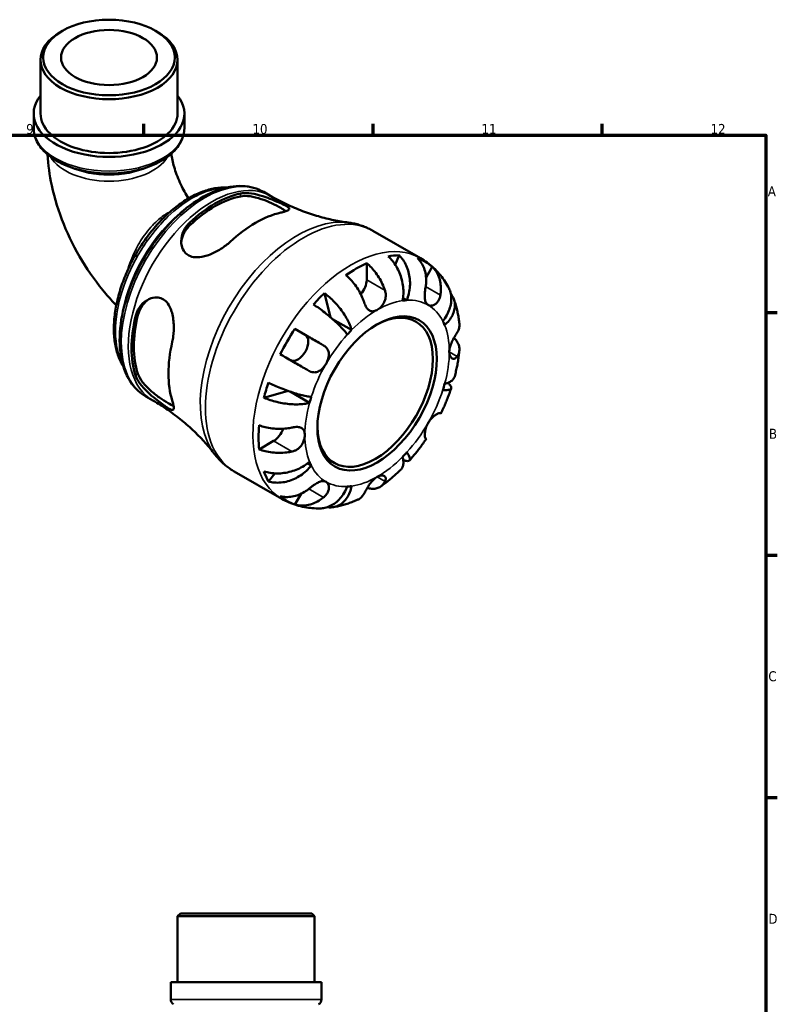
# Model space of a CAD drawing. Header units: millimetres. Extents: x 0 to 902, y -211 to 609.
# Tile 5 of 5: x 593 to 825, y 308 to 609. Entities that reach past the tile are written whole.
import ezdxf

# ---------------------------------------------------------------- set-up
doc = ezdxf.new("R2010")
doc.units = ezdxf.units.MM
for name, color, linetype, lineweight in [('Border (ANSI)', 7, 'Continuous', 70), ('Visible (ANSI)', 7, 'Continuous', 50), ('Visible Narrow (ANSI)', 7, 'Continuous', 35)]:
    doc.layers.add(name, color=color, linetype=linetype, lineweight=lineweight)
doc.styles.add('Note Text (ANSI)', font='tahoma.ttf')

# ---------------------------------------------------------------- blocks, each defined once
blk = doc.blocks.new('Borders Default Border')
at = {"layer": 'Border (ANSI)'}
for p, q in [((630.75, 574), (630.75, 577.45)), ((700.83, 574), (700.83, 577.45)), ((770.92, 574), (770.92, 577.45)), ((821, 519.75), (824.45, 519.75)), ((821, 445.5), (824.45, 445.5)), ((821, 371.25), (824.45, 371.25))]:
    blk.add_line(p, q, dxfattribs=at)
at = {"layer": 'Border (ANSI)', "flags": 128}
blk.add_lwpolyline([(20, 20), (20, 574), (821, 574), (821, 20), (20, 20)], dxfattribs=at)
at = {"layer": 'Border (ANSI)', "attachment_point": 7, "style": 'Note Text (ANSI)'}
for s, insert, char_height in [('9', (594.7, 574.34), 3.05), ('10', (663.96, 574.34), 3.048), ('11', (734.04, 574.4), 3.048), ('12', (804.13, 574.4), 3.048), ('A', (821.63, 555.35), 3.05), ('B', (821.99, 481.1), 3.05), ('C', (821.8, 406.8), 3.05), ('D', (821.81, 332.6), 3.05)]:
    blk.add_mtext(s, dxfattribs=dict(at, insert=insert, char_height=char_height))

msp = doc.modelspace()

# ---------------------------------------------------------------- linework, layer by layer
at = {"layer": 'Visible (ANSI)'}
for p, q in [((605.78, 605.956), (605.177, 605.605)), ((634.322, 605.956), (634.926, 605.605)), ((599.096, 580.632), (599.096, 597.106)), ((641.006, 580.632), (641.006, 597.106)), ((597.001, 576.284), (597.001, 580.632)), ((643.102, 576.284), (643.102, 580.632)), ((667.379, 556.639), (669.529, 555.402)), ((700.804, 544.748), (715.329, 536.383)), ((708.79, 537.245), (707.654, 534.363)), ((698.894, 534.833), (698.894, 529.697)), ((718.978, 533.733), (717.074, 530.435)), ((685.953, 525.684), (687.861, 518.252)), ((711.181, 523.495), (710.006, 524.171)), ((694.277, 514.386), (688.451, 517.741)), ((676.945, 514.731), (680.087, 512.908)), ((674.889, 495.707), (667.458, 493.65)), ((681.4, 492.083), (675.441, 495.515)), ((631.324, 494.029), (633.474, 492.791)), ((670.433, 480.401), (665.99, 477.843)), ((681.942, 472.851), (680.764, 473.529)), ((658.386, 471.088), (672.912, 462.724)), ((670.773, 470.477), (668.833, 468.038)), ((678.867, 464.258), (676.945, 460.93)), ((641.894, 335.741), (641.044, 334.891)), ((682.954, 334.891), (641.044, 334.891)), ((641.044, 314.741), (641.044, 334.891)), ((641.894, 335.741), (682.104, 335.741)), ((682.104, 335.741), (682.954, 334.891)), ((682.954, 314.741), (682.954, 334.891)), ((685.05, 314.741), (638.949, 314.741)), ((638.949, 309.423), (638.949, 314.741)), ((685.05, 309.423), (685.05, 314.741))]:
    msp.add_line(p, q, dxfattribs=at)
for centre, start, end in [((640.649, 309.423), 180, 240), ((683.35, 309.423), 300, 0)]:
    msp.add_arc(centre, 1.7, start, end, dxfattribs=at)
for centre, major_axis, ratio in [((620.051, 597.8), (-20.105, 0), 0.5758617), ((620.051, 597.8), (-14.668, 0), 0.5758617), ((702.076, 494.973), (-12.9, -22.401), 0.5780931)]:
    msp.add_ellipse(centre, major_axis=major_axis, ratio=ratio, dxfattribs=at)
for centre, major_axis, ratio, start_param, end_param in [((620.051, 597.106), (-20.955, 0), 0.5758617, 5.5016397, 10.2063236), ((620.051, 580.632), (-23.051, 0), 0.5758617, 5.8534856, 9.8544776), ((620.051, 580.632), (-20.955, 0), 0.5758617, 0, 3.1415927), ((652.481, 523.532), (18.032, 31.312), 0.5780931, 0.4741244, 1.0928045), ((652.481, 523.532), (17.529, 30.439), 0.5780931, 0.4649382, 1.1019907), ((664.855, 516.406), (-18.783, -32.618), 0.5780931, 3.6284831, 4.2216311), ((695.712, 498.637), (21.095, 36.633), 0.5780931, 0.3306277, 0.450903), ((695.712, 498.637), (21.095, 36.633), 0.5780931, 0.6768107, 0.8901182), ((695.712, 498.637), (21.095, 36.633), 0.5780931, 6.1745978, 6.3879054), ((695.712, 527.865), (-2.246, -3.9), 0.5780931, 1.2314921, 2.3542608), ((695.712, 498.637), (21.095, 36.633), 0.5780931, 1.1160259, 1.2363012), ((702.076, 494.973), (15.595, 27.081), 0.5780931, 0.3587599, 0.4227708), ((652.481, 523.532), (18.032, 31.312), 0.5780931, 2.0449208, 2.6636008), ((652.481, 523.532), (17.529, 30.439), 0.5780931, 2.0357346, 2.672787), ((701.475, 495.319), (12.476, 21.665), 0.5780931, 2.3710544, 7.0537236), ((702.076, 494.973), (15.595, 27.081), 0.5780931, 5.8565471, 5.920558), ((695.712, 498.637), (21.095, 36.633), 0.5780931, 1.4622089, 1.6755164), ((677.837, 509.011), (2.246, 3.9), 0.5780931, 3.2061083, 6.2812516), ((702.076, 494.973), (-15.595, -27.081), 0.5780931, 4.2857507, 4.3497617), ((664.855, 516.406), (-18.783, -32.618), 0.5780931, 5.1992795, 5.7924274), ((695.712, 498.637), (21.095, 36.633), 0.5780931, 1.901424, 2.0216994), ((702.076, 494.973), (15.595, 27.081), 0.5780931, 5.0711489, 5.1351598), ((702.076, 494.973), (-15.595, -27.081), 0.5780931, 5.0711489, 5.1351598), ((695.712, 498.637), (21.095, 36.633), 0.5780931, 2.247607, 2.4609145), ((670.433, 484.08), (-2.246, -3.9), 0.5780931, 0.7834645, 1.9135438), ((702.076, 494.973), (15.595, 27.081), 0.5780931, 4.2857507, 4.3497617), ((702.076, 494.973), (-15.595, -27.081), 0.5780931, 5.8565471, 5.920558), ((695.712, 498.637), (-21.095, -36.633), 0.5780931, 5.8284149, 5.9486902), ((702.076, 494.973), (-15.595, -27.081), 0.5780931, 0.3587599, 0.4227708), ((695.712, 498.637), (-21.095, -36.633), 0.5780931, 6.1745978, 6.3879054)]:
    msp.add_ellipse(centre, major_axis=major_axis, ratio=ratio, start_param=start_param, end_param=end_param, dxfattribs=at)
for points, knots in [([(597.001, 576.284), (597.001, 574.86), (597.354, 573.442), (598.719, 570.71), (599.769, 569.41), (602.515, 567.002), (604.26, 565.92), (608.23, 564.138), (610.461, 563.446), (615.155, 562.522), (617.615, 562.287), (622.529, 562.29), (624.981, 562.526), (629.652, 563.45), (631.869, 564.138), (635.858, 565.925), (637.628, 567.026), (640.494, 569.562), (641.604, 570.998), (642.822, 573.752), (643.102, 575.016), (643.102, 576.284)], [3.9269908, 3.9269908, 3.9269908, 3.9269908, 4.2071022, 4.2071022, 4.5080205, 4.5080205, 4.8357577, 4.8357577, 5.1683276, 5.1683276, 5.4988855, 5.4988855, 5.8284711, 5.8284711, 6.1590359, 6.1590359, 6.4916032, 6.4916032, 6.8191504, 6.8191504, 7.0685835, 7.0685835, 7.0685835, 7.0685835]), ([(601.261, 568.103), (601.423, 564.921), (601.86, 561.758), (603.383, 554.606), (604.621, 550.639), (607.745, 542.914), (609.631, 539.158), (613.967, 531.994), (616.415, 528.587), (620.129, 524.234), (621.184, 523.074), (622.273, 521.955)], [3.2021372, 3.2021372, 3.2021372, 3.2021372, 3.4152731, 3.4152731, 3.6889536, 3.6889536, 3.9626341, 3.9626341, 4.2363146, 4.2363146, 4.3398096, 4.3398096, 4.3398096, 4.3398096]), ([(639.094, 568.324), (639.116, 568.167), (639.139, 568.008), (639.361, 566.603), (639.684, 565.206), (640.628, 562.173), (641.266, 560.529), (642.714, 557.453), (643.495, 556.019), (644.349, 554.649)], [3.31191099, 3.31191099, 3.31191099, 3.31191099, 3.3399516, 3.3399516, 3.55475349, 3.55475349, 3.78325914, 3.78325914, 3.98485958, 3.98485958, 3.98485958, 3.98485958]), ([(656.061, 557.998), (656.029, 557.999), (655.997, 558.001), (654.826, 558.049), (653.655, 557.967), (651.236, 557.552), (649.985, 557.21), (647.447, 556.272), (646.159, 555.671), (643.59, 554.23), (642.309, 553.389), (639.791, 551.492), (638.553, 550.437), (636.153, 548.144), (634.991, 546.906), (632.767, 544.281), (631.705, 542.894), (629.709, 540.005), (628.774, 538.503), (627.05, 535.421), (626.263, 533.841), (624.854, 530.641), (624.232, 529.021), (623.173, 525.778), (622.735, 524.156), (622.055, 520.947), (621.813, 519.361), (621.536, 516.264), (621.501, 514.753), (621.644, 511.846), (621.822, 510.451), (622.393, 507.819), (622.783, 506.582), (623.617, 504.658), (624.004, 503.922), (624.438, 503.233)], [7.3599695, 7.3599695, 7.3599695, 7.3599695, 7.3643427, 7.3643427, 7.5183329, 7.5183329, 7.6780357, 7.6780357, 7.8410901, 7.8410901, 8.005326, 8.005326, 8.169591, 8.169591, 8.3335284, 8.3335284, 8.4971086, 8.4971086, 8.6604633, 8.6604633, 8.823749, 8.823749, 8.9871244, 8.9871244, 9.1507673, 9.1507673, 9.3147826, 9.3147826, 9.4791125, 9.4791125, 9.6432964, 9.6432964, 9.805905, 9.805905, 9.9160224, 9.9160224, 9.9160224, 9.9160224]), ([(667.379, 556.639), (665.445, 557.754), (663.228, 558.365), (658.412, 558.564), (655.798, 558.102), (650.375, 556.128), (647.56, 554.56), (642.086, 550.487), (639.43, 547.976), (634.552, 542.285), (632.33, 539.11), (628.532, 532.411), (626.954, 528.888), (624.598, 521.83), (623.82, 518.296), (623.16, 511.55), (623.281, 508.339), (624.459, 502.584), (625.511, 500.032), (628.196, 496.326), (629.652, 494.992), (631.324, 494.029)], [5.4997209, 5.4997209, 5.4997209, 5.4997209, 5.7929356, 5.7929356, 6.1019464, 6.1019464, 6.4276795, 6.4276795, 6.7555425, 6.7555425, 7.0820997, 7.0820997, 7.4080963, 7.4080963, 7.7347334, 7.7347334, 8.0626536, 8.0626536, 8.3877728, 8.3877728, 8.6413135, 8.6413135, 8.6413135, 8.6413135]), ([(660.259, 556.15), (660.588, 556.218), (660.941, 556.262), (662.26, 556.335), (663.325, 556.235), (665.591, 555.793), (666.797, 555.445), (668.87, 554.731), (669.738, 554.397), (671.212, 553.793), (671.821, 553.53), (672.943, 553.025), (673.434, 552.791), (674.38, 552.3), (674.755, 552.067), (675.258, 551.593), (675.268, 551.37), (674.787, 550.96), (674.341, 550.771), (673.375, 550.49), (673.025, 550.401), (672.633, 550.314)], [-3.0744805, -3.0744805, -3.0744805, -3.0744805, -2.9275472, -2.9275472, -2.5564656, -2.5564656, -2.1770295, -2.1770295, -1.8962541, -1.8962541, -1.6711798, -1.6711798, -1.4362173, -1.4362173, -1.1221314, -1.1221314, -0.7060755, -0.7060755, -0.3297742, -0.3297742, -0.1550611, -0.1550611, -0.1550611, -0.1550611]), ([(660.259, 555.283), (661.071, 555.441), (662.089, 555.451), (664.298, 555.154), (665.489, 554.849), (667.648, 554.133), (668.769, 553.682), (670.869, 552.719), (671.849, 552.21), (673.247, 551.405), (673.787, 551.061), (674.202, 550.747)], [1.3355026, 1.3355026, 1.3355026, 1.3355026, 1.6984425, 1.6984425, 2.0613825, 2.0613825, 2.3942509, 2.3942509, 2.7271193, 2.7271193, 2.9874298, 2.9874298, 2.9874298, 2.9874298]), ([(669.529, 555.402), (671.102, 554.496), (672.712, 553.655), (675.963, 552.119), (677.605, 551.426), (680.874, 550.193), (682.502, 549.655), (685.701, 548.731), (687.273, 548.345), (690.322, 547.715), (691.798, 547.47), (693.212, 547.287)], [5.49972085, 5.49972085, 5.49972085, 5.49972085, 5.54682822, 5.54682822, 5.59393559, 5.59393559, 5.64104296, 5.64104296, 5.68815033, 5.68815033, 5.7352577, 5.7352577, 5.7352577, 5.7352577]), ([(657.077, 541.356), (656.682, 540.989), (656.254, 540.629), (654.829, 539.534), (653.756, 538.85), (651.533, 537.697), (650.376, 537.227), (648.243, 536.683), (647.256, 536.569), (645.681, 536.719), (645.069, 536.886), (644.014, 537.429), (643.577, 537.784), (642.781, 538.757), (642.477, 539.401), (642.075, 541.052), (642.089, 542.095), (642.572, 544.179), (643.059, 545.221), (644.045, 546.518), (644.359, 546.866), (644.703, 547.191)], [-3.1190111, -3.1190111, -3.1190111, -3.1190111, -2.9425218, -2.9425218, -2.5658323, -2.5658323, -2.1866341, -2.1866341, -1.8519842, -1.8519842, -1.611527, -1.611527, -1.3870833, -1.3870833, -1.11061, -1.11061, -0.7372166, -0.7372166, -0.3497412, -0.3497412, -0.1958212, -0.1958212, -0.1958212, -0.1958212]), ([(642.159, 541.044), (642.219, 541.864), (642.42, 542.723), (643.209, 544.578), (643.89, 545.547), (644.703, 546.325)], [0.74366316, 0.74366316, 0.74366316, 0.74366316, 1.02867671, 1.02867671, 1.39161666, 1.39161666, 1.39161666, 1.39161666]), ([(700.804, 544.748), (700.337, 545.017), (699.858, 545.267), (698.883, 545.728), (698.386, 545.938), (697.379, 546.318), (696.868, 546.487), (695.837, 546.785), (695.316, 546.913), (694.268, 547.13), (693.741, 547.218), (693.212, 547.287)], [5.49972085, 5.49972085, 5.49972085, 5.49972085, 5.54682822, 5.54682822, 5.59393559, 5.59393559, 5.64104296, 5.64104296, 5.68815033, 5.68815033, 5.7352577, 5.7352577, 5.7352577, 5.7352577]), ([(709.874, 523.368), (709.998, 523.992), (710.085, 524.702), (710.14, 526.159), (710.108, 526.905), (709.96, 528.274), (709.829, 529.023), (709.458, 530.495), (709.216, 531.218), (708.696, 532.498), (708.369, 533.172), (707.628, 534.437), (707.214, 535.028), (706.413, 536.012), (705.954, 536.498), (705.47, 536.923)], [5.0161165, 5.0161165, 5.0161165, 5.0161165, 5.2257877, 5.2257877, 5.4354588, 5.4354588, 5.6443437, 5.6443437, 5.8532286, 5.8532286, 6.0615671, 6.0615671, 6.2699056, 6.2699056, 6.472482, 6.472482, 6.472482, 6.472482]), ([(708.79, 537.245), (709.247, 536.817), (709.665, 536.327), (710.371, 535.334), (710.721, 534.737), (711.308, 533.457), (711.546, 532.774), (711.887, 531.477), (712.022, 530.743), (712.164, 529.249), (712.172, 528.489), (712.086, 527.097), (711.984, 526.338), (711.657, 524.855), (711.432, 524.131), (711.181, 523.495)], [0.2134337, 0.2134337, 0.2134337, 0.2134337, 0.41601, 0.41601, 0.6243485, 0.6243485, 0.832687, 0.832687, 1.0415719, 1.0415719, 1.2504568, 1.2504568, 1.4601279, 1.4601279, 1.6697991, 1.6697991, 1.6697991, 1.6697991]), ([(698.894, 534.833), (699.402, 534.419), (699.9, 533.952), (700.793, 533.008), (701.27, 532.443), (702.159, 531.241), (702.572, 530.603), (703.267, 529.397), (703.613, 528.716), (704.138, 527.501), (704.338, 526.971), (704.503, 526.467)], [0.21343841, 0.21343841, 0.21343841, 0.21343841, 0.41559978, 0.41559978, 0.62400044, 0.62400044, 0.8324011, 0.8324011, 1.04178819, 1.04178819, 1.20124236, 1.20124236, 1.20124236, 1.20124236]), ([(716.946, 527.673), (717.031, 528.201), (717.086, 528.757), (717.119, 530.026), (717.067, 530.735), (716.865, 531.989), (716.697, 532.651), (716.229, 533.894), (715.93, 534.475), (715.299, 535.445), (714.913, 535.923), (714.478, 536.344)], [5.50227189, 5.50227189, 5.50227189, 5.50227189, 5.66172607, 5.66172607, 5.87111315, 5.87111315, 6.07951382, 6.07951382, 6.28791448, 6.28791448, 6.49007585, 6.49007585, 6.49007585, 6.49007585]), ([(723.853, 527.587), (723.464, 528.291), (723.038, 528.981), (722.114, 530.322), (721.614, 530.974), (720.542, 532.226), (719.968, 532.826), (718.752, 533.965), (718.109, 534.502), (716.762, 535.502), (716.058, 535.964), (715.329, 536.383)], [5.16364293, 5.16364293, 5.16364293, 5.16364293, 5.23085852, 5.23085852, 5.2980741, 5.2980741, 5.36528969, 5.36528969, 5.43250527, 5.43250527, 5.49972085, 5.49972085, 5.49972085, 5.49972085]), ([(718.978, 533.733), (719.413, 533.312), (719.799, 532.833), (720.43, 531.864), (720.729, 531.282), (721.197, 530.039), (721.365, 529.378), (721.567, 528.123), (721.619, 527.414), (721.586, 526.145), (721.531, 525.59), (721.446, 525.062)], [0.21343841, 0.21343841, 0.21343841, 0.21343841, 0.41559978, 0.41559978, 0.62400044, 0.62400044, 0.8324011, 0.8324011, 1.04178819, 1.04178819, 1.20124236, 1.20124236, 1.20124236, 1.20124236]), ([(698.139, 522.802), (697.974, 523.306), (697.774, 523.837), (697.249, 525.052), (696.903, 525.732), (696.208, 526.939), (695.795, 527.576), (694.906, 528.779), (694.429, 529.343), (693.536, 530.287), (693.039, 530.755), (692.53, 531.169)], [5.50227189, 5.50227189, 5.50227189, 5.50227189, 5.66172607, 5.66172607, 5.87111315, 5.87111315, 6.07951382, 6.07951382, 6.28791448, 6.28791448, 6.49007585, 6.49007585, 6.49007585, 6.49007585]), ([(717.701, 522.036), (717.53, 522.135), (717.38, 522.267), (717.114, 522.605), (717.003, 522.814), (716.8, 523.378), (716.73, 523.755), (716.666, 524.576), (716.668, 525.009), (716.71, 525.779), (716.739, 526.1), (716.809, 526.736), (716.85, 527.047), (716.912, 527.46), (716.929, 527.567), (716.946, 527.673)], [0, 0, 0, 0, 0.10230486, 0.10230486, 0.2116531, 0.2116531, 0.35868741, 0.35868741, 0.49861539, 0.49861539, 0.59613895, 0.59613895, 0.69034298, 0.69034298, 0.72355027, 0.72355027, 0.72355027, 0.72355027]), ([(722.21, 517.094), (722.635, 517.629), (723.052, 518.242), (723.753, 519.508), (724.038, 520.161), (724.447, 521.365), (724.609, 522.027), (724.783, 523.338), (724.796, 523.986), (724.701, 525.14), (724.585, 525.752), (724.252, 526.776), (724.064, 527.202), (723.853, 527.586)], [5.0161165, 5.0161165, 5.0161165, 5.0161165, 5.2257877, 5.2257877, 5.4354588, 5.4354588, 5.6443437, 5.6443437, 5.8532286, 5.8532286, 6.0615671, 6.0615671, 6.2218679, 6.2218679, 6.2218679, 6.2218679]), ([(685.953, 525.684), (686.489, 525.289), (687.027, 524.849), (688.014, 523.971), (688.554, 523.453), (689.593, 522.359), (690.092, 521.785), (690.961, 520.706), (691.411, 520.102), (692.23, 518.888), (692.6, 518.277), (693.205, 517.171), (693.495, 516.574), (693.97, 515.422), (694.153, 514.868), (694.277, 514.386)], [0.2134337, 0.2134337, 0.2134337, 0.2134337, 0.41601, 0.41601, 0.6243485, 0.6243485, 0.832687, 0.832687, 1.0415719, 1.0415719, 1.2504568, 1.2504568, 1.4601279, 1.4601279, 1.6697991, 1.6697991, 1.6697991, 1.6697991]), ([(704.503, 526.467), (704.572, 526.256), (704.626, 526.04), (704.704, 525.602), (704.727, 525.38), (704.742, 524.876), (704.725, 524.593), (704.605, 523.808), (704.447, 523.319), (703.975, 522.358), (703.656, 521.904), (702.915, 521.099), (702.497, 520.763), (702.076, 520.521)], [-0.72877811, -0.72877811, -0.72877811, -0.72877811, -0.65864576, -0.65864576, -0.58948737, -0.58948737, -0.50282865, -0.50282865, -0.34782332, -0.34782332, -0.17870564, -0.17870564, 0, 0, 0, 0]), ([(721.446, 525.062), (721.425, 524.928), (721.398, 524.797), (721.299, 524.377), (721.207, 524.099), (720.97, 523.558), (720.824, 523.3), (720.418, 522.74), (720.142, 522.471), (719.483, 522.02), (719.101, 521.877), (718.353, 521.794), (717.998, 521.863), (717.701, 522.036)], [-0.72474413, -0.72474413, -0.72474413, -0.72474413, -0.68292689, -0.68292689, -0.58946764, -0.58946764, -0.49014387, -0.49014387, -0.34933517, -0.34933517, -0.17856496, -0.17856496, 0, 0, 0, 0]), ([(724.617, 525.486), (724.753, 525.318), (724.875, 525.147), (725.255, 524.558), (725.49, 524.072), (725.803, 523.055), (725.881, 522.524), (725.902, 521.535), (725.846, 520.984), (725.576, 519.885), (725.363, 519.335), (724.857, 518.346), (724.517, 517.815), (723.703, 516.799), (723.229, 516.314), (722.751, 515.895)], [0.3325797, 0.3325797, 0.3325797, 0.3325797, 0.41601, 0.41601, 0.6243485, 0.6243485, 0.832687, 0.832687, 1.0415719, 1.0415719, 1.2504568, 1.2504568, 1.4601279, 1.4601279, 1.6697991, 1.6697991, 1.6697991, 1.6697991]), ([(628.144, 518.51), (628.249, 518.951), (628.386, 519.378), (628.981, 520.825), (629.599, 521.742), (631.113, 523.233), (632.017, 523.801), (633.672, 524.33), (634.395, 524.408), (635.656, 524.232), (636.189, 524.043), (637.189, 523.431), (637.637, 523.007), (638.538, 521.804), (638.929, 520.969), (639.595, 518.843), (639.796, 517.486), (639.913, 514.86), (639.856, 513.587), (639.619, 511.81), (639.522, 511.263), (639.402, 510.742)], [-3.0744805, -3.0744805, -3.0744805, -3.0744805, -2.9275472, -2.9275472, -2.5564656, -2.5564656, -2.1770295, -2.1770295, -1.8962541, -1.8962541, -1.6711798, -1.6711798, -1.4362173, -1.4362173, -1.1221314, -1.1221314, -0.7060755, -0.7060755, -0.3297742, -0.3297742, -0.1550611, -0.1550611, -0.1550611, -0.1550611]), ([(628.893, 518.942), (629.161, 520.036), (629.66, 521.112), (630.878, 522.731), (631.527, 523.339), (632.213, 523.803)], [1.33550259, 1.33550259, 1.33550259, 1.33550259, 1.69844254, 1.69844254, 1.98540173, 1.98540173, 1.98540173, 1.98540173]), ([(692.97, 513.008), (692.72, 513.356), (692.397, 513.764), (691.651, 514.629), (691.227, 515.086), (690.388, 515.944), (689.895, 516.425), (688.846, 517.397), (688.29, 517.888), (687.242, 518.778), (686.654, 519.259), (685.461, 520.191), (684.858, 520.642), (683.775, 521.418), (683.197, 521.816), (682.634, 522.183)], [5.0161165, 5.0161165, 5.0161165, 5.0161165, 5.2257877, 5.2257877, 5.4354588, 5.4354588, 5.6443437, 5.6443437, 5.8532286, 5.8532286, 6.0615671, 6.0615671, 6.2699056, 6.2699056, 6.472482, 6.472482, 6.472482, 6.472482]), ([(702.076, 520.521), (701.78, 520.35), (701.485, 520.228), (700.853, 520.076), (700.523, 520.072), (699.928, 520.228), (699.665, 520.372), (699.207, 520.77), (699.012, 521.004), (698.722, 521.454), (698.617, 521.643), (698.432, 522.027), (698.35, 522.219), (698.227, 522.544), (698.182, 522.672), (698.139, 522.802)], [0, 0, 0, 0, 0.1255823, 0.1255823, 0.27758688, 0.27758688, 0.41565829, 0.41565829, 0.53558864, 0.53558864, 0.6106285, 0.6106285, 0.67830711, 0.67830711, 0.7205994, 0.7205994, 0.7205994, 0.7205994]), ([(727.264, 516.264), (727.21, 516.779), (727.145, 517.292), (726.992, 518.316), (726.904, 518.826), (726.703, 519.841), (726.591, 520.347), (726.34, 521.353), (726.202, 521.854), (725.899, 522.849), (725.734, 523.343), (725.555, 523.834)], [4.82600357, 4.82600357, 4.82600357, 4.82600357, 4.87035725, 4.87035725, 4.91471093, 4.91471093, 4.95906462, 4.95906462, 5.0034183, 5.0034183, 5.04777198, 5.04777198, 5.04777198, 5.04777198]), ([(726.6, 513.643), (726.789, 513.942), (726.949, 514.264), (727.213, 515.021), (727.283, 515.46), (727.285, 515.992), (727.278, 516.127), (727.264, 516.264)], [5.50227189, 5.50227189, 5.50227189, 5.50227189, 5.66172607, 5.66172607, 5.87111315, 5.87111315, 5.93913111, 5.93913111, 5.93913111, 5.93913111]), ([(676.945, 514.731), (677.528, 514.395), (678.136, 514.044), (679.292, 513.377), (679.946, 513), (681.258, 512.243), (681.915, 511.863), (683.104, 511.176), (683.744, 510.806), (684.827, 510.18), (685.281, 509.918), (685.696, 509.677)], [0.21343841, 0.21343841, 0.21343841, 0.21343841, 0.41559978, 0.41559978, 0.62400044, 0.62400044, 0.8324011, 0.8324011, 1.04178819, 1.04178819, 1.20124236, 1.20124236, 1.20124236, 1.20124236]), ([(724.173, 507.697), (724.173, 508.025), (724.211, 508.373), (724.365, 509.131), (724.488, 509.539), (724.843, 510.485), (725.092, 511.013), (725.526, 511.842), (725.7, 512.152), (725.998, 512.664), (726.123, 512.872), (726.364, 513.267), (726.479, 513.451), (726.589, 513.626), (726.595, 513.635), (726.6, 513.643)], [-3.12621297, -3.12621297, -3.12621297, -3.12621297, -3.00592131, -3.00592131, -2.87295675, -2.87295675, -2.69789372, -2.69789372, -2.58338701, -2.58338701, -2.49547573, -2.49547573, -2.40310236, -2.40310236, -2.39831682, -2.39831682, -2.39831682, -2.39831682]), ([(685.696, 509.677), (685.801, 509.617), (685.902, 509.552), (686.216, 509.33), (686.411, 509.157), (686.762, 508.76), (686.912, 508.535), (687.194, 507.946), (687.29, 507.569), (687.352, 506.679), (687.285, 506.165), (686.985, 505.099), (686.748, 504.556), (686.451, 504.04)], [-0.72474413, -0.72474413, -0.72474413, -0.72474413, -0.68292689, -0.68292689, -0.58946764, -0.58946764, -0.49014387, -0.49014387, -0.34933517, -0.34933517, -0.17856496, -0.17856496, 0, 0, 0, 0]), ([(725.583, 511.939), (725.922, 511.626), (726.21, 511.299), (726.7, 510.616), (726.926, 510.197), (727.219, 509.341), (727.286, 508.904), (727.283, 508.102), (727.213, 507.663), (726.949, 506.906), (726.789, 506.584), (726.6, 506.285)], [0.23899129, 0.23899129, 0.23899129, 0.23899129, 0.41559978, 0.41559978, 0.62400044, 0.62400044, 0.8324011, 0.8324011, 1.04178819, 1.04178819, 1.20124236, 1.20124236, 1.20124236, 1.20124236]), ([(681.196, 501.883), (680.781, 502.123), (680.327, 502.386), (679.244, 503.012), (678.604, 503.382), (677.415, 504.069), (676.758, 504.448), (675.446, 505.206), (674.792, 505.583), (673.636, 506.25), (673.028, 506.601), (672.445, 506.936)], [5.50227189, 5.50227189, 5.50227189, 5.50227189, 5.66172607, 5.66172607, 5.87111315, 5.87111315, 6.07951382, 6.07951382, 6.28791448, 6.28791448, 6.49007585, 6.49007585, 6.49007585, 6.49007585]), ([(726.6, 506.285), (726.542, 506.193), (726.48, 506.108), (726.307, 505.901), (726.191, 505.795), (725.933, 505.625), (725.79, 505.569), (725.428, 505.516), (725.209, 505.564), (724.769, 505.838), (724.561, 506.091), (724.257, 506.777), (724.173, 507.212), (724.173, 507.697)], [-0.71968867, -0.71968867, -0.71968867, -0.71968867, -0.66913349, -0.66913349, -0.58448293, -0.58448293, -0.49008499, -0.49008499, -0.34765985, -0.34765985, -0.17827673, -0.17827673, 0, 0, 0, 0]), ([(725.83, 500.16), (725.969, 500.692), (726.1, 501.224), (726.344, 502.29), (726.458, 502.824), (726.668, 503.891), (726.764, 504.425), (726.939, 505.493), (727.018, 506.026), (727.156, 507.093), (727.217, 507.626), (727.268, 508.159)], [4.37131068, 4.37131068, 4.37131068, 4.37131068, 4.41626876, 4.41626876, 4.46122684, 4.46122684, 4.50618492, 4.50618492, 4.551143, 4.551143, 4.59610108, 4.59610108, 4.59610108, 4.59610108]), ([(686.451, 504.04), (686.28, 503.745), (686.091, 503.462), (685.666, 502.913), (685.43, 502.653), (684.841, 502.114), (684.48, 501.865), (683.737, 501.526), (683.364, 501.432), (682.719, 501.401), (682.455, 501.426), (681.939, 501.542), (681.691, 501.631), (681.364, 501.79), (681.279, 501.835), (681.196, 501.883)], [0, 0, 0, 0, 0.10230486, 0.10230486, 0.2116531, 0.2116531, 0.35868741, 0.35868741, 0.49861539, 0.49861539, 0.59613895, 0.59613895, 0.69034298, 0.69034298, 0.72355027, 0.72355027, 0.72355027, 0.72355027]), ([(639.402, 492.756), (639.523, 492.369), (639.621, 492.017), (639.857, 491.036), (639.913, 490.554), (639.8, 489.957), (639.628, 489.843), (639.031, 489.966), (638.636, 490.164), (637.716, 490.738), (637.265, 491.044), (636.265, 491.757), (635.739, 492.146), (634.497, 493.102), (633.786, 493.672), (632.152, 495.081), (631.255, 495.934), (629.69, 497.696), (629.03, 498.61), (628.399, 499.845), (628.254, 500.19), (628.144, 500.524)], [-3.1190111, -3.1190111, -3.1190111, -3.1190111, -2.9425218, -2.9425218, -2.5658323, -2.5658323, -2.1866341, -2.1866341, -1.8519842, -1.8519842, -1.611527, -1.611527, -1.3870833, -1.3870833, -1.11061, -1.11061, -0.7372166, -0.7372166, -0.3497412, -0.3497412, -0.1958212, -0.1958212, -0.1958212, -0.1958212]), ([(639.814, 491.138), (639.329, 491.34), (638.752, 491.636), (638.129, 491.995), (637.344, 492.447), (636.413, 493.04), (634.528, 494.376), (633.578, 495.122), (631.878, 496.634), (631.02, 497.515), (629.66, 499.282), (629.161, 500.171), (628.893, 500.956)], [-0.2643037, -0.2643037, -0.2643037, -0.2643037, 0, 0, 0, 0.3328684, 0.3328684, 0.6657368, 0.6657368, 1.0286767, 1.0286767, 1.3916167, 1.3916167, 1.3916167, 1.3916167]), ([(668.833, 498.28), (669.433, 497.976), (670.067, 497.675), (671.281, 497.127), (671.973, 496.829), (673.377, 496.263), (674.087, 495.994), (675.382, 495.531), (676.085, 495.294), (677.45, 494.87), (678.112, 494.683), (679.275, 494.383), (679.882, 494.244), (681.002, 494.027), (681.516, 493.95), (681.942, 493.905)], [0.2134337, 0.2134337, 0.2134337, 0.2134337, 0.41601, 0.41601, 0.6243485, 0.6243485, 0.832687, 0.832687, 1.0415719, 1.0415719, 1.2504568, 1.2504568, 1.4601279, 1.4601279, 1.6697991, 1.6697991, 1.6697991, 1.6697991]), ([(723.684, 498.177), (723.964, 497.941), (724.215, 497.698), (724.585, 497.246), (724.701, 497.04), (724.796, 496.703), (724.783, 496.542), (724.609, 496.28), (724.447, 496.179), (724.038, 496.045), (723.753, 495.999), (723.052, 495.974), (722.635, 495.995), (722.21, 496.04)], [0.4227025, 0.4227025, 0.4227025, 0.4227025, 0.6243485, 0.6243485, 0.832687, 0.832687, 1.0415719, 1.0415719, 1.2504568, 1.2504568, 1.4601279, 1.4601279, 1.6697991, 1.6697991, 1.6697991, 1.6697991]), ([(722.751, 497.862), (723.229, 497.994), (723.703, 498.167), (724.517, 498.571), (724.857, 498.803), (725.363, 499.264), (725.576, 499.536), (725.761, 499.936), (725.801, 500.047), (725.83, 500.16)], [5.01611651, 5.01611651, 5.01611651, 5.01611651, 5.22578768, 5.22578768, 5.43545884, 5.43545884, 5.64434374, 5.64434374, 5.72233752, 5.72233752, 5.72233752, 5.72233752]), ([(721.604, 488.836), (721.849, 489.337), (722.087, 489.841), (722.549, 490.854), (722.774, 491.363), (723.208, 492.385), (723.419, 492.898), (723.825, 493.928), (724.02, 494.445), (724.397, 495.482), (724.578, 496.002), (724.751, 496.523)], [4.04637386, 4.04637386, 4.04637386, 4.04637386, 4.09079781, 4.09079781, 4.13522176, 4.13522176, 4.17964571, 4.17964571, 4.22406965, 4.22406965, 4.2684936, 4.2684936, 4.2684936, 4.2684936]), ([(652.38, 476.38), (651.512, 477.511), (650.559, 478.666), (648.484, 480.986), (647.361, 482.152), (644.956, 484.455), (643.673, 485.593), (640.966, 487.802), (639.542, 488.873), (636.583, 490.915), (635.047, 491.885), (633.474, 492.791)], [2.12259135, 2.12259135, 2.12259135, 2.12259135, 2.16969872, 2.16969872, 2.21680609, 2.21680609, 2.26391346, 2.26391346, 2.31102083, 2.31102083, 2.3581282, 2.3581282, 2.3581282, 2.3581282]), ([(681.4, 492.083), (680.922, 491.951), (680.351, 491.834), (679.118, 491.671), (678.456, 491.625), (677.196, 491.598), (676.483, 491.614), (675.022, 491.717), (674.275, 491.805), (672.907, 492.018), (672.159, 492.164), (670.693, 492.516), (669.973, 492.724), (668.719, 493.139), (668.069, 493.384), (667.458, 493.65)], [5.0161165, 5.0161165, 5.0161165, 5.0161165, 5.2257877, 5.2257877, 5.4354588, 5.4354588, 5.6443437, 5.6443437, 5.8532286, 5.8532286, 6.0615671, 6.0615671, 6.2699056, 6.2699056, 6.472482, 6.472482, 6.472482, 6.472482]), ([(717.701, 485.905), (717.871, 486.2), (718.061, 486.483), (718.482, 487.033), (718.715, 487.296), (719.273, 487.852), (719.6, 488.121), (720.202, 488.541), (720.472, 488.694), (720.865, 488.871), (721.004, 488.918), (721.232, 488.967), (721.321, 488.97), (721.409, 488.949), (721.429, 488.941), (721.446, 488.931)], [0, 0, 0, 0, 0.10230486, 0.10230486, 0.2116531, 0.2116531, 0.35868741, 0.35868741, 0.49861539, 0.49861539, 0.59613895, 0.59613895, 0.69034298, 0.69034298, 0.72355027, 0.72355027, 0.72355027, 0.72355027]), ([(721.446, 488.931), (721.531, 488.881), (721.586, 488.848), (721.619, 488.827), (721.567, 488.855), (721.446, 488.924), (721.422, 488.937), (721.396, 488.952)], [5.50227189, 5.50227189, 5.50227189, 5.50227189, 5.66172607, 5.66172607, 5.87111315, 5.87111315, 5.91357664, 5.91357664, 5.91357664, 5.91357664]), ([(716.946, 481.137), (716.925, 481.149), (716.904, 481.168), (716.839, 481.246), (716.799, 481.33), (716.731, 481.565), (716.704, 481.718), (716.666, 482.166), (716.668, 482.487), (716.749, 483.296), (716.844, 483.792), (717.169, 484.844), (717.403, 485.39), (717.701, 485.905)], [-0.72474413, -0.72474413, -0.72474413, -0.72474413, -0.68292689, -0.68292689, -0.58946764, -0.58946764, -0.49014387, -0.49014387, -0.34933517, -0.34933517, -0.17856496, -0.17856496, 0, 0, 0, 0]), ([(665.99, 485.201), (666.604, 484.968), (667.258, 484.772), (668.523, 484.471), (669.25, 484.341), (670.736, 484.173), (671.495, 484.134), (672.888, 484.135), (673.65, 484.176), (674.964, 484.328), (675.523, 484.42), (676.042, 484.529)], [0.21343841, 0.21343841, 0.21343841, 0.21343841, 0.41559978, 0.41559978, 0.62400044, 0.62400044, 0.8324011, 0.8324011, 1.04178819, 1.04178819, 1.20124236, 1.20124236, 1.20124236, 1.20124236]), ([(676.042, 484.529), (676.203, 484.562), (676.362, 484.591), (676.783, 484.655), (677.04, 484.68), (677.562, 484.698), (677.822, 484.686), (678.431, 484.598), (678.749, 484.492), (679.332, 484.136), (679.568, 483.867), (679.897, 483.166), (679.978, 482.734), (679.978, 482.248)], [-0.71968867, -0.71968867, -0.71968867, -0.71968867, -0.66913349, -0.66913349, -0.58448293, -0.58448293, -0.49008499, -0.49008499, -0.34765985, -0.34765985, -0.17827673, -0.17827673, 0, 0, 0, 0]), ([(679.978, 482.248), (679.978, 481.92), (679.941, 481.572), (679.781, 480.817), (679.65, 480.414), (679.236, 479.502), (678.921, 479.012), (678.27, 478.308), (677.984, 478.063), (677.434, 477.696), (677.184, 477.56), (676.652, 477.332), (676.371, 477.243), (676.072, 477.177), (676.057, 477.174), (676.042, 477.171)], [-3.12621297, -3.12621297, -3.12621297, -3.12621297, -3.00592131, -3.00592131, -2.87295675, -2.87295675, -2.69789372, -2.69789372, -2.58338701, -2.58338701, -2.49547573, -2.49547573, -2.40310236, -2.40310236, -2.39831682, -2.39831682, -2.39831682, -2.39831682]), ([(712.021, 474.475), (712.386, 474.885), (712.746, 475.302), (713.455, 476.146), (713.805, 476.574), (714.494, 477.44), (714.833, 477.879), (715.501, 478.766), (715.829, 479.214), (716.475, 480.121), (716.792, 480.579), (717.104, 481.042)], [3.58550183, 3.58550183, 3.58550183, 3.58550183, 3.62992429, 3.62992429, 3.67434675, 3.67434675, 3.71876921, 3.71876921, 3.76319168, 3.76319168, 3.80761414, 3.80761414, 3.80761414, 3.80761414]), ([(717.104, 481.042), (717.104, 481.042), (717.103, 481.043), (717.086, 481.054), (717.031, 481.086), (716.946, 481.137)], [1.01112418, 1.01112418, 1.01112418, 1.01112418, 1.04178819, 1.04178819, 1.20124236, 1.20124236, 1.20124236, 1.20124236]), ([(652.38, 476.38), (652.705, 475.957), (653.046, 475.545), (653.759, 474.748), (654.131, 474.362), (654.907, 473.619), (655.31, 473.263), (656.144, 472.582), (656.575, 472.258), (657.462, 471.646), (657.919, 471.358), (658.386, 471.088)], [2.12259135, 2.12259135, 2.12259135, 2.12259135, 2.16969872, 2.16969872, 2.21680609, 2.21680609, 2.26391346, 2.26391346, 2.31102083, 2.31102083, 2.3581282, 2.3581282, 2.3581282, 2.3581282]), ([(676.042, 477.171), (675.523, 477.062), (674.964, 476.97), (673.65, 476.818), (672.888, 476.777), (671.495, 476.776), (670.736, 476.815), (669.25, 476.983), (668.523, 477.113), (667.258, 477.414), (666.604, 477.61), (665.99, 477.843)], [5.50227189, 5.50227189, 5.50227189, 5.50227189, 5.66172607, 5.66172607, 5.87111315, 5.87111315, 6.07951382, 6.07951382, 6.28791448, 6.28791448, 6.49007585, 6.49007585, 6.49007585, 6.49007585]), ([(711.181, 476.937), (711.432, 476.589), (711.657, 476.237), (711.984, 475.614), (712.086, 475.342), (712.172, 474.917), (712.164, 474.725), (712.022, 474.439), (711.887, 474.345), (711.546, 474.255), (711.308, 474.25), (710.737, 474.341), (710.409, 474.431), (710.071, 474.55)], [5.0161165, 5.0161165, 5.0161165, 5.0161165, 5.2257877, 5.2257877, 5.4354588, 5.4354588, 5.6443437, 5.6443437, 5.8532286, 5.8532286, 6.0615671, 6.0615671, 6.2585762, 6.2585762, 6.2585762, 6.2585762]), ([(667.458, 471.085), (668.069, 470.879), (668.719, 470.726), (669.973, 470.525), (670.693, 470.462), (672.159, 470.455), (672.907, 470.509), (674.275, 470.699), (675.022, 470.851), (676.483, 471.265), (677.196, 471.526), (678.456, 472.082), (679.118, 472.427), (680.351, 473.202), (680.922, 473.631), (681.4, 474.05)], [0.2134337, 0.2134337, 0.2134337, 0.2134337, 0.41601, 0.41601, 0.6243485, 0.6243485, 0.832687, 0.832687, 1.0415719, 1.0415719, 1.2504568, 1.2504568, 1.4601279, 1.4601279, 1.6697991, 1.6697991, 1.6697991, 1.6697991]), ([(709.411, 471.724), (709.495, 471.806), (709.573, 471.898), (709.829, 472.262), (709.96, 472.584), (710.108, 473.257), (710.14, 473.668), (710.085, 474.579), (709.998, 475.077), (709.874, 475.559)], [0.96263834, 0.96263834, 0.96263834, 0.96263834, 1.04157188, 1.04157188, 1.25045677, 1.25045677, 1.46012794, 1.46012794, 1.66979911, 1.66979911, 1.66979911, 1.66979911]), ([(681.942, 472.851), (681.516, 472.316), (681.002, 471.759), (679.882, 470.735), (679.275, 470.267), (678.112, 469.497), (677.45, 469.123), (676.085, 468.498), (675.382, 468.247), (674.087, 467.894), (673.377, 467.757), (671.973, 467.625), (671.281, 467.628), (670.067, 467.741), (669.433, 467.858), (668.833, 468.038)], [5.0161165, 5.0161165, 5.0161165, 5.0161165, 5.2257877, 5.2257877, 5.4354588, 5.4354588, 5.6443437, 5.6443437, 5.8532286, 5.8532286, 6.0615671, 6.0615671, 6.2699056, 6.2699056, 6.472482, 6.472482, 6.472482, 6.472482]), ([(703.202, 466.484), (703.638, 466.794), (704.069, 467.112), (704.924, 467.765), (705.347, 468.1), (706.184, 468.784), (706.598, 469.134), (707.418, 469.849), (707.823, 470.214), (708.624, 470.958), (709.02, 471.337), (709.411, 471.723)], [3.25784192, 3.25784192, 3.25784192, 3.25784192, 3.30280406, 3.30280406, 3.34776619, 3.34776619, 3.39272832, 3.39272832, 3.43769045, 3.43769045, 3.48265259, 3.48265259, 3.48265259, 3.48265259]), ([(681.196, 465.752), (681.301, 465.838), (681.407, 465.923), (681.756, 466.199), (682.003, 466.388), (682.522, 466.767), (682.791, 466.953), (683.442, 467.372), (683.816, 467.586), (684.617, 467.954), (685.028, 468.081), (685.801, 468.15), (686.153, 468.082), (686.451, 467.909)], [-0.72474413, -0.72474413, -0.72474413, -0.72474413, -0.68292689, -0.68292689, -0.58946764, -0.58946764, -0.49014387, -0.49014387, -0.34933517, -0.34933517, -0.17856496, -0.17856496, 0, 0, 0, 0]), ([(686.451, 467.909), (686.621, 467.81), (686.772, 467.678), (687.035, 467.342), (687.142, 467.135), (687.315, 466.588), (687.35, 466.231), (687.273, 465.491), (687.168, 465.117), (686.873, 464.493), (686.72, 464.243), (686.362, 463.773), (686.161, 463.555), (685.86, 463.279), (685.779, 463.209), (685.696, 463.141)], [0, 0, 0, 0, 0.10230486, 0.10230486, 0.2116531, 0.2116531, 0.35868741, 0.35868741, 0.49861539, 0.49861539, 0.59613895, 0.59613895, 0.69034298, 0.69034298, 0.72355027, 0.72355027, 0.72355027, 0.72355027]), ([(698.139, 464.347), (698.19, 464.445), (698.245, 464.548), (698.4, 464.838), (698.506, 465.033), (698.751, 465.474), (698.891, 465.719), (699.271, 466.357), (699.521, 466.754), (700.12, 467.609), (700.471, 468.051), (701.24, 468.845), (701.655, 469.182), (702.076, 469.424)], [-0.71968867, -0.71968867, -0.71968867, -0.71968867, -0.66913349, -0.66913349, -0.58448293, -0.58448293, -0.49008499, -0.49008499, -0.34765985, -0.34765985, -0.17827673, -0.17827673, 0, 0, 0, 0]), ([(704.503, 468.012), (704.338, 467.698), (704.138, 467.398), (703.613, 466.787), (703.267, 466.505), (702.572, 466.099), (702.159, 465.937), (701.27, 465.759), (700.793, 465.744), (699.955, 465.824), (699.527, 465.909), (699.085, 466.044)], [5.50227189, 5.50227189, 5.50227189, 5.50227189, 5.66172607, 5.66172607, 5.87111315, 5.87111315, 6.07951382, 6.07951382, 6.28791448, 6.28791448, 6.46463047, 6.46463047, 6.46463047, 6.46463047]), ([(702.076, 469.424), (702.359, 469.588), (702.642, 469.706), (703.214, 469.857), (703.498, 469.879), (704.08, 469.804), (704.347, 469.669), (704.631, 469.33), (704.701, 469.169), (704.744, 468.849), (704.736, 468.7), (704.668, 468.381), (704.605, 468.211), (704.512, 468.03), (704.508, 468.021), (704.503, 468.012)], [-3.12621297, -3.12621297, -3.12621297, -3.12621297, -3.00592131, -3.00592131, -2.87295675, -2.87295675, -2.69789372, -2.69789372, -2.58338701, -2.58338701, -2.49547573, -2.49547573, -2.40310236, -2.40310236, -2.39831682, -2.39831682, -2.39831682, -2.39831682]), ([(672.445, 463.542), (673.028, 463.377), (673.636, 463.283), (674.792, 463.223), (675.446, 463.256), (676.758, 463.474), (677.415, 463.66), (678.604, 464.114), (679.244, 464.425), (680.327, 465.089), (680.781, 465.414), (681.196, 465.752)], [0.21343841, 0.21343841, 0.21343841, 0.21343841, 0.41559978, 0.41559978, 0.62400044, 0.62400044, 0.8324011, 0.8324011, 1.04178819, 1.04178819, 1.20124236, 1.20124236, 1.20124236, 1.20124236]), ([(684.658, 459.765), (685.109, 459.773), (685.585, 459.824), (686.654, 460.053), (687.242, 460.26), (688.29, 460.756), (688.846, 461.092), (689.895, 461.901), (690.388, 462.373), (691.227, 463.331), (691.651, 463.905), (692.397, 465.146), (692.72, 465.814), (692.97, 466.451)], [0.4593851, 0.4593851, 0.4593851, 0.4593851, 0.6243485, 0.6243485, 0.832687, 0.832687, 1.0415719, 1.0415719, 1.2504568, 1.2504568, 1.4601279, 1.4601279, 1.6697991, 1.6697991, 1.6697991, 1.6697991]), ([(694.277, 466.577), (694.153, 465.953), (693.97, 465.299), (693.495, 464.084), (693.205, 463.523), (692.6, 462.587), (692.23, 462.127), (691.411, 461.341), (690.961, 461.015), (690.092, 460.536), (689.593, 460.337), (688.554, 460.097), (688.014, 460.055), (687.304, 460.088), (687.086, 460.11), (686.862, 460.145)], [5.0161165, 5.0161165, 5.0161165, 5.0161165, 5.2257877, 5.2257877, 5.4354588, 5.4354588, 5.6443437, 5.6443437, 5.8532286, 5.8532286, 6.0615671, 6.0615671, 6.2699056, 6.2699056, 6.3570096, 6.3570096, 6.3570096, 6.3570096]), ([(696.181, 462.446), (696.313, 462.504), (696.438, 462.568), (696.903, 462.841), (697.249, 463.123), (697.774, 463.733), (697.974, 464.033), (698.139, 464.347)], [0.76182806, 0.76182806, 0.76182806, 0.76182806, 0.8324011, 0.8324011, 1.04178819, 1.04178819, 1.20124236, 1.20124236, 1.20124236, 1.20124236]), ([(672.912, 462.724), (673.632, 462.309), (674.376, 461.936), (675.898, 461.278), (676.676, 460.994), (678.251, 460.514), (679.049, 460.32), (680.651, 460.018), (681.455, 459.91), (683.061, 459.778), (683.862, 459.752), (684.658, 459.765)], [2.3581282, 2.3581282, 2.3581282, 2.3581282, 2.42456235, 2.42456235, 2.49099651, 2.49099651, 2.55743066, 2.55743066, 2.62386482, 2.62386482, 2.69029897, 2.69029897, 2.69029897, 2.69029897]), ([(685.696, 463.141), (685.281, 462.803), (684.827, 462.478), (683.744, 461.813), (683.104, 461.503), (681.915, 461.048), (681.258, 460.863), (679.946, 460.644), (679.292, 460.612), (678.136, 460.671), (677.528, 460.765), (676.945, 460.93)], [5.50227189, 5.50227189, 5.50227189, 5.50227189, 5.66172607, 5.66172607, 5.87111315, 5.87111315, 6.07951382, 6.07951382, 6.28791448, 6.28791448, 6.49007585, 6.49007585, 6.49007585, 6.49007585]), ([(688.766, 460.155), (689.28, 460.244), (689.792, 460.347), (690.806, 460.58), (691.308, 460.71), (692.306, 460.994), (692.801, 461.148), (693.781, 461.481), (694.267, 461.658), (695.231, 462.036), (695.708, 462.236), (696.182, 462.446)], [2.80625163, 2.80625163, 2.80625163, 2.80625163, 2.85060707, 2.85060707, 2.89496251, 2.89496251, 2.93931796, 2.93931796, 2.9836734, 2.9836734, 3.02802884, 3.02802884, 3.02802884, 3.02802884])]:
    msp.add_open_spline(points, degree=3, knots=knots, dxfattribs=at)
at = {"layer": 'Visible Narrow (ANSI)'}
for p, q in [((660.259, 555.283), (660.259, 556.15)), ((644.703, 546.325), (644.703, 547.191)), ((704.503, 526.467), (698.894, 529.697)), ((721.446, 525.062), (716.943, 527.655)), ((628.893, 518.942), (628.144, 518.51)), ((685.696, 509.677), (680.087, 512.908)), ((726.6, 506.285), (724.173, 507.683)), ((628.893, 500.956), (628.144, 500.524)), ((676.042, 477.171), (670.433, 480.401)), ((704.503, 468.012), (702.063, 469.417)), ((685.696, 463.141), (681.182, 465.741)), ((639.232, 309.423), (684.766, 309.423))]:
    msp.add_line(p, q, dxfattribs=at)
for centre, major_axis, ratio, start_param, end_param in [((620.051, 576.284), (23.051, 0), 0.5758617, 3.1415927, 6.2831853), ((620.051, 570.819), (18.86, 0), 0.5758617, 3.4626127, 5.9621653), ((620.051, 572.701), (18.86, 0), 0.5758617, 4.0385164, 5.3862616), ((649.352, 525.334), (-18.028, -31.305), 0.5780931, 3.1415927, 6.2831853), ((651.502, 524.096), (18.028, 31.305), 0.5780931, 0, 3.1415927), ((645.424, 553.308), (-0.848, 1.473), 0.5780931, 5.4997209, 6.2831853), ((646.967, 526.708), (-16.543, -28.727), 0.5780931, 4.060376, 5.364402), ((638.58, 550.787), (-0.848, 1.473), 0.5780931, 1.7032905, 1.8578097), ((677.715, 509.001), (20.996, 36.46), 0.5780931, 0.2355368, 2.9060558), ((679.595, 507.918), (-21.209, -36.83), 0.5780931, 3.1415927, 6.2831853), ((694.121, 499.554), (21.209, 36.83), 0.5780931, 0, 3.1415927), ((702.076, 494.973), (-15.595, -27.081), 0.5780931, 3.5643635, 3.9250571), ((702.076, 494.973), (15.595, 27.081), 0.5780931, 6.2812516, 6.6419452), ((702.076, 494.973), (15.595, 27.081), 0.5780931, 5.920558, 6.2812516), ((702.076, 494.973), (-15.595, -27.081), 0.5780931, 3.9250571, 4.2857507), ((702.076, 494.973), (15.595, 27.081), 0.5780931, 5.4958534, 5.8565471), ((702.076, 494.973), (-15.595, -27.081), 0.5780931, 4.3497617, 4.7104553), ((702.076, 494.973), (15.595, 27.081), 0.5780931, 5.1351598, 5.4958534), ((702.076, 494.973), (-15.595, -27.081), 0.5780931, 4.7104553, 5.0711489), ((702.076, 494.973), (15.595, 27.081), 0.5780931, 4.7104553, 5.0711489), ((702.076, 494.973), (-15.595, -27.081), 0.5780931, 5.1351598, 5.4958534), ((702.076, 494.973), (15.595, 27.081), 0.5780931, 4.3497617, 4.7104553), ((702.076, 494.973), (-15.595, -27.081), 0.5780931, 5.4958534, 5.8565471), ((702.076, 494.973), (15.595, 27.081), 0.5780931, 3.9250571, 4.2857507), ((702.076, 494.973), (-15.595, -27.081), 0.5780931, 5.920558, 6.2812516), ((702.076, 494.973), (-15.595, -27.081), 0.5780931, 6.2812516, 6.6419452), ((702.076, 494.973), (15.595, 27.081), 0.5780931, 3.5643635, 3.9250571)]:
    msp.add_ellipse(centre, major_axis=major_axis, ratio=ratio, start_param=start_param, end_param=end_param, dxfattribs=at)
for points, knots in [([(645.424, 554.698), (647.39, 555.829), (649.357, 556.673), (652.718, 557.607), (654.137, 557.826), (655.495, 557.86)], [-7.85398163, -7.85398163, -7.85398163, -7.85398163, -7.60241021, -7.60241021, -7.41030036, -7.41030036, -7.41030036, -7.41030036]), ([(624.263, 503.831), (622.836, 506.524), (622.07, 509.956), (622.001, 517.756), (622.724, 522.137), (625.478, 530.734), (627.435, 534.943), (632.228, 542.672), (635.055, 546.196), (640.452, 551.371), (642.937, 553.265), (645.424, 554.698)], [-3.5802515, -3.5802515, -3.5802515, -3.5802515, -3.1507836, -3.1507836, -2.7132429, -2.7132429, -2.2990602, -2.2990602, -1.8891241, -1.8891241, -1.5707963, -1.5707963, -1.5707963, -1.5707963]), ([(637.848, 550.106), (636.841, 549.526), (635.831, 548.781), (633.449, 546.642), (632.115, 545.113), (629.824, 541.907), (628.843, 540.254), (627.03, 536.577), (626.245, 534.534), (625.681, 532.518)], [-3.1415927, -3.1415927, -3.1415927, -3.1415927, -2.9203164, -2.9203164, -2.6019338, -2.6019338, -2.3106453, -2.3106453, -1.9728801, -1.9728801, -1.9728801, -1.9728801])]:
    msp.add_open_spline(points, degree=3, knots=knots, dxfattribs=at)
msp.add_open_spline([(638.784, 550.598), (638.473, 550.45), (638.161, 550.286), (637.848, 550.106)], degree=3, dxfattribs=at)

# ---------------------------------------------------------------- block references
msp.add_blockref('Borders Default Border', (0, 0))

doc.saveas('drawing.dxf')
